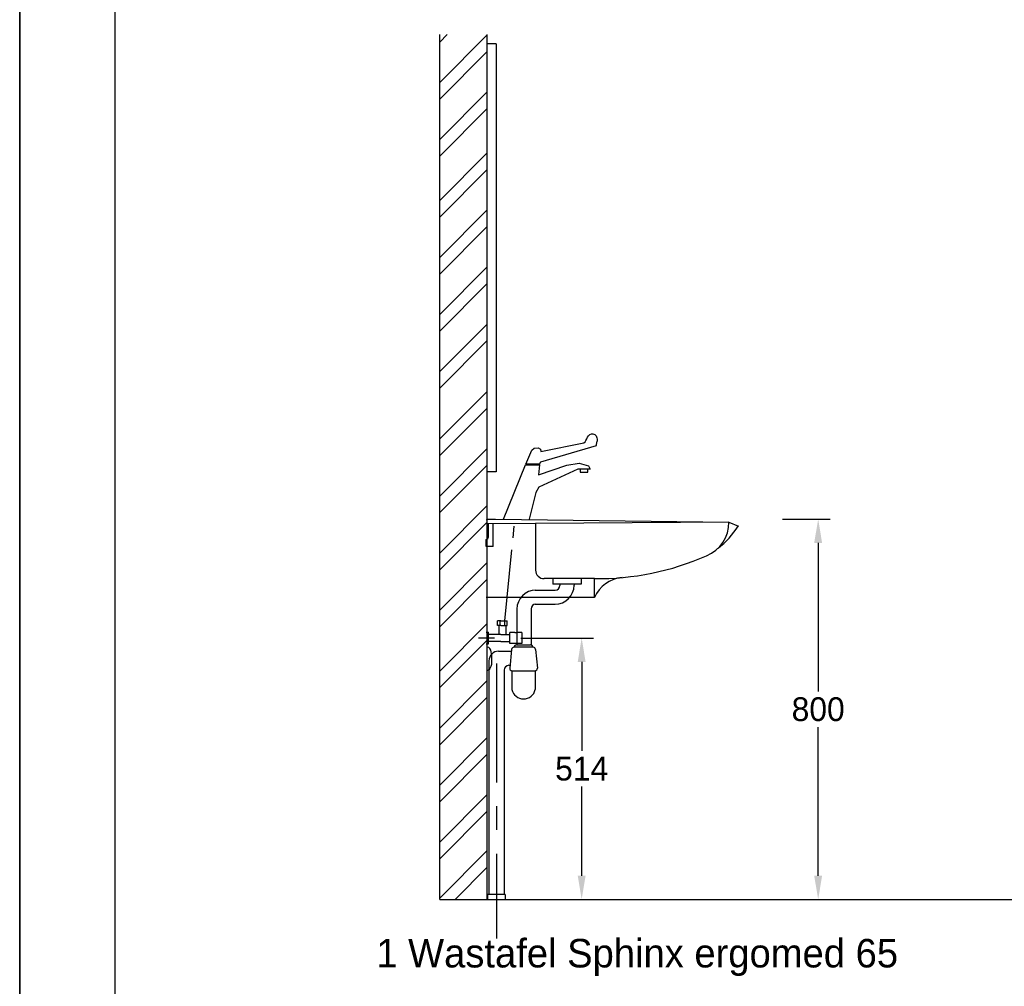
# Model space of a CAD drawing. Extents: x -33748 to 12452, y -14932 to 2888.
# Tile 50 of 194: x -25348 to -23278, y -12119 to -10085. Entities that reach past the tile are written whole.
import ezdxf

# ---------------------------------------------------------------- set-up
doc = ezdxf.new("R2010")
doc.units = 0
doc.header["$LTSCALE"] = 20
doc.linetypes.add('CENTER', pattern=[20, 12.5, -2.5, 2.5, -2.5])
doc.linetypes.add('CENTER2', pattern=[11.25, 7.5, -1.25, 1.25, -1.25])
doc.layers.get('0').update_dxf_attribs({"color": 15, "linetype": 'CONTINUOUS'})
doc.layers.get('DEFPOINTS').update_dxf_attribs({"linetype": 'CONTINUOUS'})
for name, color, linetype in [('00KAD025', 2, 'CONTINUOUS'), ('00KAD070', 5, 'CONTINUOUS'), ('BL$2----', 7, 'CONTINUOUS'), ('ELEKTRA', 2, 'CONTINUOUS'), ('SANITAIR', 7, 'CONTINUOUS'), ('WL530----_DETAIL', 2, 'CONTINUOUS'), ('WL570---', 3, 'CONTINUOUS'), ('WL570---_TOEVOER', 3, 'CONTINUOUS'), ('WM530----_MAATVOERING', 1, 'CONTINUOUS')]:
    doc.layers.add(name, color=color, linetype=linetype)
doc.dimstyles.new('ISO-25', dxfattribs={"dimscale": 20, "dimtxt": 2.5, "dimasz": 2.5, "dimexe": 1.25, "dimexo": 0.625, "dimtad": 1, "dimtih": 1, "dimdec": 4, "dimtxsty": 'STANDARD', "dimcen": 2.5, "dimazin": 3, "dimtfac": 1, "dimtdec": 4, "dimtmove": 0, "dimatfit": 3, "dimtvp": 1, "dimtolj": 1, "dimtzin": 0})

# ---------------------------------------------------------------- blocks, each defined once
blk = doc.blocks.new('A4-VER')
at = {"layer": '00KAD025', "linetype": 'CONTINUOUS'}
for p, q in [((0, 297), (0, 0)), ((210, 0), (210, 297))]:
    blk.add_line(p, q, dxfattribs=at)
at = {"layer": '00KAD070', "linetype": 'CONTINUOUS'}
blk.add_line((10, 287), (10, 10), dxfattribs=at)
blk = doc.blocks.new('*D53')
at = {"layer": 'DEFPOINTS', "color": 0, "linetype": 'CONTINUOUS'}
for p in [(-23756.3, -11135.9), (-23669.1, -11135.9), (-23756.3, -11935.9)]:
    blk.add_point(p, dxfattribs=at)
at = {"layer": 'SANITAIR', "color": 0, "linetype": 'CONTINUOUS'}
for p, q in [((-23743.8, -11135.9), (-23644.1, -11135.9)), ((-23669.1, -11185.9), (-23669.1, -11498.4)), ((-23669.1, -11885.9), (-23669.1, -11573.4)), ((-23743.8, -11935.9), (-23644.1, -11935.9))]:
    blk.add_line(p, q, dxfattribs=at)
for points in [[(-23677.5, -11185.9), (-23660.8, -11185.9), (-23669.1, -11135.9)], [(-23677.5, -11885.9), (-23660.8, -11885.9), (-23669.1, -11935.9)]]:
    blk.add_solid(points, dxfattribs=at)
at = {"layer": 'SANITAIR', "color": 0, "linetype": 'CONTINUOUS', "insert": (-23669.1, -11535.9), "char_height": 50, "attachment_point": 5}
blk.add_mtext('\\A1;800', dxfattribs=at)
blk = doc.blocks.new('*D55')
at = {"layer": 'DEFPOINTS', "color": 0, "linetype": 'CONTINUOUS'}
for p in [(-24306.6, -11386.1), (-24314, -11935.9), (-24166.4, -11935.9)]:
    blk.add_point(p, dxfattribs=at)
at = {"layer": 'SANITAIR', "color": 0, "linetype": 'CONTINUOUS'}
for p, q in [((-24294.1, -11386.1), (-24141.4, -11386.1)), ((-24166.4, -11436.1), (-24166.4, -11623.5)), ((-24166.4, -11885.9), (-24166.4, -11698.5)), ((-24301.5, -11935.9), (-24141.4, -11935.9))]:
    blk.add_line(p, q, dxfattribs=at)
for points in [[(-24174.7, -11436.1), (-24158.1, -11436.1), (-24166.4, -11386.1)], [(-24174.7, -11885.9), (-24158.1, -11885.9), (-24166.4, -11935.9)]]:
    blk.add_solid(points, dxfattribs=at)
at = {"layer": 'SANITAIR', "color": 0, "linetype": 'CONTINUOUS', "insert": (-24166.4, -11661), "char_height": 50, "attachment_point": 5}
blk.add_mtext('\\A1;514', dxfattribs=at)

msp = doc.modelspace()

# ---------------------------------------------------------------- linework, layer by layer
at = {"color": 7}
for p, q in [((-24362.46362, -11173.34822), (-24362.46362, -11145.54581)), ((-24226.85129, -11260.95627), (-24226.85129, -11272.7363)), ((-24167.55304, -11260.95627), (-24167.55304, -11272.7363)), ((-24212.02672, -11272.7363), (-24212.02672, -11275.08028)), ((-24182.3776, -11272.7363), (-24182.3776, -11274.7294)), ((-24263.97419, -11285.08028), (-24222.02672, -11285.08028)), ((-24263.97419, -11314.7294), (-24222.3776, -11314.7294)), ((-24302.51319, -11325.08028), (-24302.51319, -11356.1611)), ((-24272.86407, -11324.7294), (-24272.86407, -11356.1611)), ((-24268.38738, -11405.37329), (-24308.85856, -11405.37329)), ((-24303.44753, -11400.43177), (-24273.79841, -11400.43177)), ((-24313.77556, -11409.82311), (-24317.72877, -11449.35528)), ((-24263.47039, -11409.82311), (-24259.51717, -11449.35528)), ((-24313.33057, -11454.7885), (-24313.33057, -11494.32066)), ((-24312.81178, -11454.7885), (-24264.43417, -11454.7885)), ((-24263.91537, -11454.7885), (-24263.91537, -11494.32066))]:
    msp.add_line(p, q, dxfattribs=at)
for centre, radius, start, end in [((-24367.40514, -11173.34822), 4.94152, 270, 360), ((-24222.3776, -11274.7294), 40, 270, 0), ((-24222.02672, -11275.08028), 10, 270, 0), ((-24262.51319, -11325.08028), 40, 90, 180), ((-24262.86407, -11324.7294), 10, 90, 180), ((-24308.85856, -11410.31481), 4.94152, 90, 174.28940686), ((-24303.44753, -11405.37329), 4.94152, 90, 180), ((-24273.79841, -11405.37329), 4.94152, 360, 90), ((-24268.38738, -11410.31481), 4.94152, 5.71059314, 90), ((-24312.81178, -11449.84698), 4.94152, 174.28940686, 270), ((-24264.43417, -11449.84698), 4.94152, 270, 5.71059314), ((-24288.62297, -11488.76145), 25.32529, 192.68038349, 347.31961651)]:
    msp.add_arc(centre, radius, start, end, dxfattribs=at)
at = {"layer": 'ELEKTRA', "color": 7}
for p, q in [((-24364.76263, -11135.92318), (-24347.63906, -11135.92318)), ((-24347.63906, -11135.92318), (-23857.19565, -11141.976)), ((-23856.88102, -11142.16452), (-24364.76263, -11145.80622)), ((-24352.58058, -11190.01949), (-24352.58058, -11145.54581)), ((-24352.58058, -11193.1143), (-24352.58058, -11163.46518))]:
    msp.add_line(p, q, dxfattribs=at)
for centre, start, end in [((-24364.76263, -11137.89979), 90, 180), ((-24364.76263, -11143.82961), 180, 270)]:
    msp.add_arc(centre, 1.97661, start, end, dxfattribs=at)
at = {"layer": 'SANITAIR', "color": 253}
for p, q in [((-24464.76263, -11935.92318), (-24464.76263, -10116.29693)), ((-24464.76263, -10132.13404), (-24448.92552, -10116.29693)), ((-24464.76263, -10217.13404), (-24364.76263, -10117.13404)), ((-24364.76263, -11935.92318), (-24364.76263, -10116.29693)), ((-24464.76263, -10252.13404), (-24364.76263, -10152.13404)), ((-24464.76263, -10337.13404), (-24364.76263, -10237.13404)), ((-24464.76263, -10372.13404), (-24364.76263, -10272.13404)), ((-24464.76263, -10465.28903), (-24364.76263, -10365.28903)), ((-24464.76263, -10500.28903), (-24364.76263, -10400.28903)), ((-24464.76263, -10585.28903), (-24364.76263, -10485.28903)), ((-24464.76263, -10620.28903), (-24364.76263, -10520.28903)), ((-24464.76263, -10705.28903), (-24364.76263, -10605.28903)), ((-24464.76263, -10740.28903), (-24364.76263, -10640.28903)), ((-24464.76263, -10825.28903), (-24364.76263, -10725.28903)), ((-24464.76263, -10860.28903), (-24364.76263, -10760.28903)), ((-24464.76263, -10967.13061), (-24364.76263, -10867.13061)), ((-24464.76263, -11002.13061), (-24364.76263, -10902.13061)), ((-24464.76263, -11087.13061), (-24364.76263, -10987.13061)), ((-24464.76263, -11122.13061), (-24364.76263, -11022.13061)), ((-24464.76263, -11207.13061), (-24364.76263, -11107.13061)), ((-24464.76263, -11242.13061), (-24364.76263, -11142.13061)), ((-24464.76263, -11327.13061), (-24364.76263, -11227.13061)), ((-24464.76263, -11362.13061), (-24364.76263, -11262.13061)), ((-24464.76263, -11455.2856), (-24364.76263, -11355.2856)), ((-24464.76263, -11490.2856), (-24364.76263, -11390.2856)), ((-24464.76263, -11575.2856), (-24364.76263, -11475.2856)), ((-24464.76263, -11610.2856), (-24364.76263, -11510.2856)), ((-24464.76263, -11695.2856), (-24364.76263, -11595.2856)), ((-24464.76263, -11730.2856), (-24364.76263, -11630.2856)), ((-24464.76263, -11815.2856), (-24364.76263, -11715.2856)), ((-24464.76263, -11850.2856), (-24364.76263, -11750.2856)), ((-24464.76263, -11933.22324), (-24364.76263, -11833.22324)), ((-24432.46257, -11935.92318), (-24364.76263, -11868.22324))]:
    msp.add_line(p, q, dxfattribs=at)
at = {"layer": 'SANITAIR', "color": 7, "linetype": 'CONTINUOUS'}
for p, q in [((-24283.92485, -11019.7892), (-24271.20931, -10990.35839)), ((-24271.20931, -10990.35839), (-24266.52463, -10986.34509)), ((-24266.52463, -10986.34509), (-24257.82451, -10985.67621)), ((-24257.82451, -10985.67621), (-24253.13983, -10988.35175)), ((-24253.13983, -10988.35175), (-24252.47057, -10993.7028)), ((-24252.47057, -10993.7028), (-24162.12324, -10974.9741)), ((-24252.47057, -11015.10702), (-24135.35364, -10980.99405)), ((-24135.35364, -10980.99405), (-24134.68439, -10972.96746)), ((-24330.77162, -11135.50574), (-24284.59407, -11021.79584)), ((-24284.59407, -11021.79584), (-24255.14756, -11021.79584)), ((-24255.14756, -11019.7892), (-24283.92485, -11019.7892)), ((-24255.14756, -11021.79584), (-24257.15526, -11042.53117)), ((-24257.15526, -11042.53117), (-24197.59294, -11022.46472)), ((-24174.16956, -11030.49131), (-24256.48602, -11068.28312)), ((-24255.14756, -11019.7892), (-24252.47057, -11015.10702)), ((-24197.59294, -11022.46472), (-24171.49257, -11017.78254)), ((-24148.73844, -11030.49131), (-24174.16956, -11030.49131)), ((-24171.49257, -11017.78254), (-24152.08465, -11023.80247)), ((-24152.08465, -11023.80247), (-24148.73844, -11030.49131)), ((-24256.48602, -11068.28312), (-24262.50916, -11079.98855)), ((-24262.50916, -11079.98855), (-24276.56321, -11136.17463)), ((-24336.29899, -11349.45717), (-24343.03315, -11349.45717)), ((-24336.29899, -11359.45717), (-24343.03315, -11359.45717)), ((-24302.51319, -11356.1611), (-24302.51319, -11399.98795)), ((-24272.86407, -11356.1611), (-24272.86407, -11399.98795)), ((-24336.29899, -11378.4527), (-24362.40514, -11378.4527)), ((-24317.15242, -11397.55153), (-24317.15242, -11374.35387)), ((-24306.64987, -11374.35387), (-24317.15242, -11374.35387)), ((-24306.64987, -11374.35387), (-24302.51319, -11374.35387)), ((-24336.29899, -11393.4527), (-24362.40514, -11393.4527)), ((-24306.64987, -11397.55153), (-24317.15242, -11397.55153)), ((-24302.51319, -11397.55153), (-24306.64987, -11397.55153))]:
    msp.add_line(p, q, dxfattribs=at)
at = {"layer": 'SANITAIR', "color": 1, "linetype": 'CONTINUOUS'}
msp.add_line((-24291.96703, -11374.35387), (-24291.96703, -11397.55153), dxfattribs=at)
at = {"layer": 'SANITAIR', "color": 7}
for p, q in [((-24341.36216, -11413.66086), (-24314.15933, -11413.66086)), ((-24319.36216, -11443.30998), (-24317.12424, -11443.30998))]:
    msp.add_line(p, q, dxfattribs=at)
at = {"layer": 'SANITAIR'}
for p, q in [((-24361.36216, -11433.66086), (-24361.36216, -11925.52187)), ((-24329.36216, -11453.30998), (-24329.36216, -11925.52187)), ((-24326.97983, -11925.52187), (-24364.09262, -11925.52187)), ((-24364.09262, -11925.52187), (-24364.09262, -11935.52187)), ((-24326.97983, -11925.52187), (-24326.97983, -11935.52187))]:
    msp.add_line(p, q, dxfattribs=at)
at = {"layer": 'SANITAIR', "color": 7, "linetype": 'CONTINUOUS'}
msp.add_lwpolyline([(-24169.48487, -11037.18013), (-24153.42313, -11037.18013), (-24153.42313, -11030.49131), (-24169.48487, -11030.49131)], close=True, dxfattribs=at)
msp.add_lwpolyline([(-24464.76263, -11935.92318), (-22363.96161, -11935.92318)], dxfattribs=at)
at = {"layer": 'SANITAIR'}
for centre, radius in [((-24341.36216, -11433.66086), 20), ((-24319.36216, -11453.30998), 10)]:
    msp.add_arc(centre, radius, 90, 180, dxfattribs=at)
at = {"layer": 'SANITAIR', "color": 7, "linetype": 'CONTINUOUS'}
for points, start_tangent, end_tangent in [([(-24162.12324, -10974.9741), (-24154.09235, -10963.60312), (-24142.71528, -10956.24542), (-24136.0229, -10960.25871), (-24134.01517, -10970.29194), (-24134.68439, -10972.96746)], (0.9774374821, 0.211224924), (-0.7261365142, -0.6875505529)), ([(-24364.76263, -11453.87729), (-24356.51416, -11444.90546), (-24355.27994, -11429.4051), (-24356.51416, -11415.25633), (-24364.76263, -11404.93291)], (1, 0), (-1, 0))]:
    msp.add_spline(points, degree=3, dxfattribs=dict(at, start_tangent=start_tangent, end_tangent=end_tangent))
at = {"layer": 'WL530----_DETAIL', "color": 1, "linetype": 'CENTER2'}
msp.add_line((-24328.02366, -11349.45717), (-24307.65273, -11143.82731), dxfattribs=at)
at = {"layer": 'WL530----_DETAIL', "color": 7}
for p, q in [((-24343.03315, -11359.45717), (-24343.03315, -11349.45717)), ((-24339.90514, -11378.4527), (-24339.90514, -11359.45717)), ((-24338.03315, -11359.45717), (-24338.03315, -11349.45717)), ((-24336.29899, -11349.45717), (-24323.03315, -11349.45717)), ((-24336.29899, -11359.45717), (-24323.03315, -11359.45717)), ((-24328.03315, -11359.45717), (-24328.03315, -11349.45717)), ((-24324.90514, -11378.4527), (-24324.90514, -11359.45717)), ((-24323.03315, -11359.45717), (-24323.03315, -11349.45717)), ((-24349.74526, -11385.9527), (-24383.65542, -11385.9527)), ((-24367.40514, -11373.4527), (-24362.40514, -11373.4527)), ((-24362.40514, -11398.4527), (-24362.40514, -11373.4527)), ((-24336.29899, -11378.4527), (-24317.15242, -11378.4527)), ((-24324.55711, -11369.9527), (-24324.90514, -11369.9527)), ((-24367.40514, -11398.4527), (-24362.40514, -11398.4527)), ((-24336.29899, -11393.4527), (-24317.15242, -11393.4527))]:
    msp.add_line(p, q, dxfattribs=at)
at = {"layer": 'WL530----_DETAIL', "color": 1, "linetype": 'CENTER'}
msp.add_line((-24345.36216, -11439.66086), (-24345.36216, -12018.12459), dxfattribs=at)
at = {"layer": 'WL570---', "color": 7}
for p, q in [((-24263.19022, -11145.07791), (-24263.19022, -11242.8606)), ((-23857.19565, -11141.976), (-23836.92299, -11150.43168)), ((-24139.49584, -11260.95627), (-24245.17091, -11260.95627)), ((-24139.49584, -11300.95627), (-24139.49584, -11260.95627))]:
    msp.add_line(p, q, dxfattribs=at)
at = {"layer": 'WL570---', "color": 1}
msp.add_line((-24139.49584, -11300.95627), (-24367.40514, -11300.95627), dxfattribs=at)
at = {"layer": 'WL570---', "color": 7}
for centre, radius, start, end in [((-23931.4781, -11143.44746), 74.60811, 291.78464933, 0.98529082), ((-23999.01892, -11045.80244), 192.74014, 308.23637245, 327.15678225), ((-24133.02856, -10692.47154), 568.52151, 269.3482115, 293.7795991), ((-24245.65065, -11243.41451), 17.54832, 178.19116551, 271.56653597), ((-24075.07306, -11328.41697), 70.03132, 95.04716827, 156.91350045)]:
    msp.add_arc(centre, radius, start, end, dxfattribs=at)
at = {"layer": 'WL570---_TOEVOER', "color": 7}
for p, q in [((-24367.40514, -11193.1143), (-24367.40514, -11178.28974)), ((-24352.58058, -11193.1143), (-24367.40514, -11193.1143)), ((-24167.55304, -11260.95627), (-24226.85129, -11260.95627)), ((-24167.55304, -11272.7363), (-24226.85129, -11272.7363))]:
    msp.add_line(p, q, dxfattribs=at)
at = {"layer": 'WM530----_MAATVOERING', "color": 0}
for p, q in [((-24345.99439, -10135.92318), (-24364.76263, -10135.92318)), ((-24345.99439, -10135.92318), (-24345.99439, -11035.92318)), ((-24345.99439, -11035.92318), (-24364.76263, -11035.92318))]:
    msp.add_line(p, q, dxfattribs=at)
at = {"layer": 'WM530----_MAATVOERING'}
for p, q in [((-24291.96703, -11374.35387), (-24302.51319, -11374.35387)), ((-24291.96703, -11397.55153), (-24302.51319, -11397.55153))]:
    msp.add_line(p, q, dxfattribs=at)

# ---------------------------------------------------------------- block references
at = {"layer": 'BL$2----', "xscale": 20, "yscale": 20, "zscale": 20}
for p in [(-29548.0224, -14931.81975), (-25348.0224, -14931.81975)]:
    msp.add_blockref('A4-VER', p, dxfattribs=at)

# ---------------------------------------------------------------- texts
at = {"layer": 'SANITAIR', "color": 1}
msp.add_text('1 Wastafel Sphinx ergomed 65', height=60.0000038, dxfattribs=at).set_placement((-24598.28607, -12078.94186))

# ---------------------------------------------------------------- dimensions: what is measured, and where the dimension line sits
at = {"layer": 'SANITAIR', "color": 1, "linetype": 'CONTINUOUS'}
dim = msp.add_linear_dim(base=(-23669.13548, -11135.92318), p1=(-23756.29261, -11935.92318), p2=(-23756.29261, -11135.92318), angle=90, dimstyle='ISO-25', dxfattribs=at)
dim.commit()
dim.dimension.update_dxf_attribs({"geometry": '*D53', "text_midpoint": (-23669.13548, -11535.92318)})
dim = msp.add_linear_dim(base=(-24166.39642, -11935.92318), p1=(-24306.64987, -11386.06886), p2=(-24314.03008, -11935.92318), angle=90, text='514', dimstyle='ISO-25', dxfattribs=at)
dim.commit()
dim.dimension.update_dxf_attribs({"geometry": '*D55', "text_midpoint": (-24166.39642, -11660.99602)})

doc.saveas('drawing.dxf')
